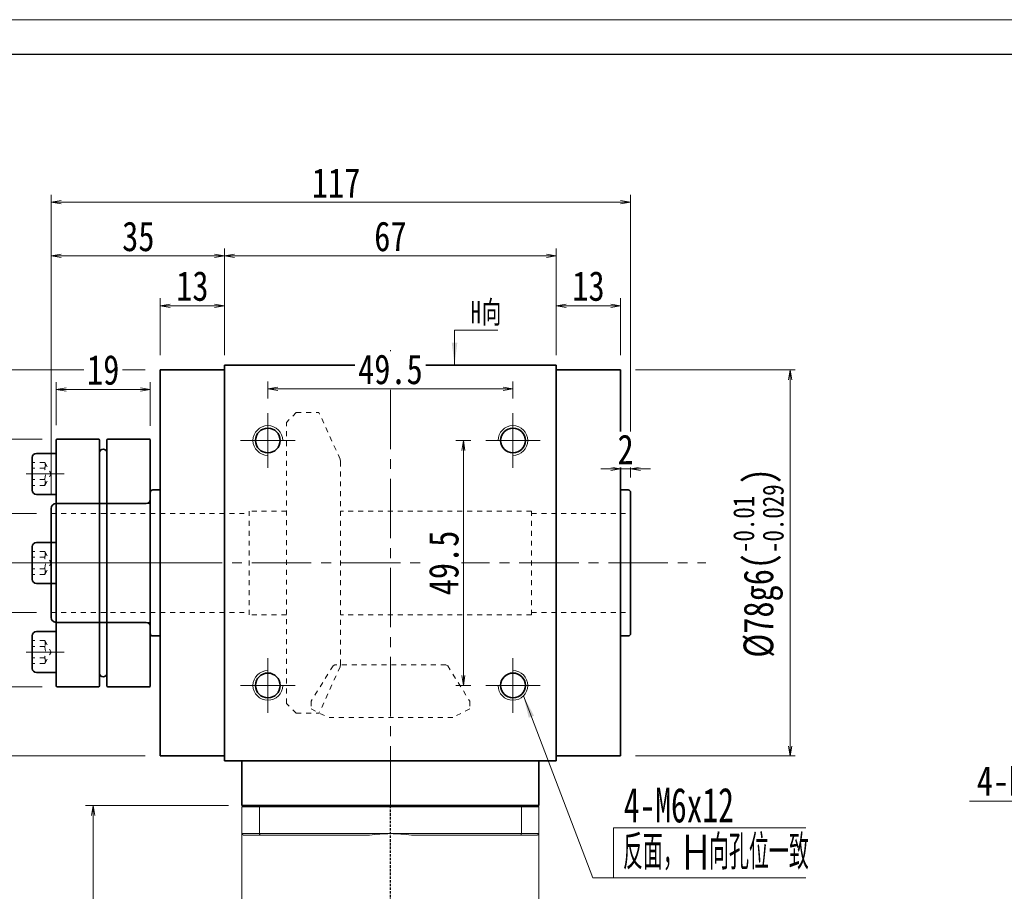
# Model space of a CAD drawing. Header units: millimetres. Extents: x -15 to 590, y -8 to 408.
# Tile 4 of 5: x 85 to 284, y 232 to 408. Entities that reach past the tile are written whole.
import ezdxf

# ---------------------------------------------------------------- set-up
doc = ezdxf.new("R2010")
doc.units = ezdxf.units.MM
for name, pattern in [('DASHED', [0.75, 0.5, -0.25]), ('点画线', [18, 12, -2, 2, -2]), ('虚线', [2, 1, -1])]:
    doc.linetypes.add(name, pattern=pattern)
for name, color, linetype, lineweight in [('EB0_1', 7, 'Continuous', 35), ('中心线层', 1, '点画线', 18), ('图框_外框线', 7, 'Continuous', 18), ('尺寸线层', 3, 'Continuous', 18), ('粗实线层', 7, 'Continuous', 35), ('虚线层', 6, '虚线', 18), ('虚线层_1', 6, '虚线', 18)]:
    doc.layers.add(name, color=color, linetype=linetype, lineweight=lineweight)
doc.styles.add('TH_GBDIM', font='romans.shx', dxfattribs={"width": 0.8, "bigfont": 'gbcbig.shx'})
doc.styles.add('宋体', font='SimSun.ttf', dxfattribs={"width": 0.8})
doc.styles.add('标准', font='txt', dxfattribs={"width": 0.667})
doc.dimstyles.new('A水平标注$0', dxfattribs={"dimtxt": 3.5, "dimasz": 2, "dimexe": 1.5, "dimexo": 3, "dimgap": 1.1, "dimtad": 1, "dimtoh": 1, "dimdec": 4, "dimdsep": 46, "dimtxsty": '宋体', "dimblk": 'OPEN', "dimcen": 3, "dimclrd": 3, "dimclre": 3, "dimclrt": 6, "dimadec": 0, "dimazin": 0, "dimtm": 1e-09, "dimtfac": 1, "dimtdec": 4, "dimtix": 1, "dimtmove": 0, "dimatfit": 3, "dimldrblk": 'OPEN', "dimfxl": 0, "dimlwd": 13, "dimlwe": 13, "dimarcsym": 0})
doc.dimstyles.new('D直径标注φ25', dxfattribs={"dimtxt": 3.5, "dimasz": 2, "dimexe": 1, "dimexo": 3, "dimtad": 1, "dimtoh": 1, "dimdec": 1, "dimdsep": 46, "dimtxsty": '宋体', "dimblk": 'OPEN', "dimcen": 3, "dimclrd": 3, "dimclre": 3, "dimclrt": 130, "dimadec": 0, "dimazin": 0, "dimtm": 1e-09, "dimtfac": 1, "dimtdec": 1, "dimtmove": 0, "dimatfit": 0, "dimldrblk": 'OPEN', "dimfxl": 0, "dimlwd": 13, "dimlwe": 13, "dimarcsym": 0})
doc.dimstyles.new('螺孔(M8-7H)', dxfattribs={"dimtxt": 3.5, "dimasz": 2, "dimexe": 1.25, "dimexo": 3, "dimtad": 1, "dimtoh": 1, "dimdec": 4, "dimdsep": 46, "dimtxsty": '宋体', "dimblk": 'OPEN', "dimcen": 3, "dimclrd": 3, "dimclre": 3, "dimclrt": 2, "dimadec": 0, "dimazin": 0, "dimtm": 1e-09, "dimtfac": 1, "dimtdec": 4, "dimtmove": 0, "dimatfit": 3, "dimldrblk": 'OPEN', "dimfxl": 0, "dimlwd": 9, "dimlwe": 9, "dimarcsym": 0})

# ---------------------------------------------------------------- blocks, each defined once
blk = doc.blocks.new('34fhh_1')
at = {"layer": '中心线层'}
blk.add_line((1.59, 0), (-6.07, 0), dxfattribs=at)
at = {"layer": '粗实线层'}
for p, q in [((0, 4.14), (-3.99, 4.14)), ((0, -4.14), (0, 4.14)), ((-4.82, 3.31), (-4.82, -3.31)), ((-3.99, -4.14), (0, -4.14))]:
    blk.add_line(p, q, dxfattribs=at)
for centre, start, end in [((-3.99, 3.31), 90, 180), ((-3.99, -3.31), 180, 270)]:
    blk.add_arc(centre, 0.828, start, end, dxfattribs=at)
at = {"layer": '虚线层'}
for p, q in [((-2.32, 2.31), (-4.82, 2.31)), ((-2.32, 2.31), (-0.99, 0)), ((-2.32, 1.15), (-4.82, 1.15)), ((-2.32, -2.31), (-0.99, 0)), ((-2.32, -1.15), (-4.82, -1.15)), ((-2.32, -2.31), (-4.82, -2.31))]:
    blk.add_line(p, q, dxfattribs=at)
for centre, radius, start, end in [((-3.47, 1.73), 1.29, 333.4349, 26.5651), ((-6.71, 0), 4.54, 345.2529, 14.7471), ((-3.47, -1.73), 1.29, 333.4349, 26.5651)]:
    blk.add_arc(centre, radius, start, end, dxfattribs=at)
blk = doc.blocks.new('zjt-090_2_1')
at = {"color": 7, "linetype": 'Continuous'}
for p, q in [((-19, -24.85), (-19, 24.85)), ((-10.41, 25), (-18.85, 25)), ((-10.26, 24.85), (-10.26, 0)), ((-8.74, 24.85), (-8.74, -24.85)), ((-0.15, 25), (-8.59, 25)), ((0, 24.85), (0, 0)), ((-10.26, 0), (-10.26, -24.85)), ((0, 0), (0, -24.85)), ((-18.85, -25), (-10.41, -25)), ((-8.59, -25), (-0.15, -25))]:
    blk.add_line(p, q, dxfattribs=at)
for centre, radius, start, end in [((-18.85, 24.85), 0.15, 90, 180), ((-10.41, 24.85), 0.15, 0, 90), ((-8.59, 24.85), 0.15, 90, 180), ((-0.15, 24.85), 0.15, 0, 90), ((-9.5, 22.25), 0.76, 0, 180), ((-9.5, -22.25), 0.76, 180, 0), ((-18.85, -24.85), 0.15, 180, 270), ((-10.41, -24.85), 0.15, 270, 0), ((-8.59, -24.85), 0.15, 180, 270), ((-0.15, -24.85), 0.15, 270, 0)]:
    blk.add_arc(centre, radius, start, end, dxfattribs=at)
at = {"layer": '中心线层'}
blk.add_line((3, 0), (-25.94, 0), dxfattribs=at)
at = {"layer": '粗实线层', "color": 6, "linetype": '虚线', "lineweight": 18}
for p, q in [((0, 12), (-19, 12)), ((0, -12), (-19, -12))]:
    blk.add_line(p, q, dxfattribs=at)
at = {"layer": '粗实线层'}
for p in [(-19, 18), (-19, 0)]:
    blk.add_blockref('34fhh_1', p, dxfattribs=at)
at = {"layer": '粗实线层', "xscale": -0.9999999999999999, "rotation": 180}
blk.add_blockref('34fhh_1', (-19, -18), dxfattribs=at)
blk = doc.blocks.new('_Open')
at = {"color": 0, "linetype": 'ByBlock', "lineweight": -2}
for p, q in [((-1, 0.167), (0, 0)), ((-1, -0.167), (0, 0)), ((0, 0), (-1, 0))]:
    blk.add_line(p, q, dxfattribs=at)
blk = doc.blocks.new('*D16')
at = {"layer": 'Defpoints', "color": 0, "transparency": 16777216}
for p in [(113.49, 337.62), (49.34, 259.62), (113.49, 259.62)]:
    blk.add_point(p, dxfattribs=at)
at = {"layer": '尺寸线层', "color": 3, "lineweight": 13, "transparency": 16777216}
for p, q in [((110.49, 337.62), (48.34, 337.62)), ((49.34, 335.62), (49.34, 261.62)), ((110.49, 259.62), (48.34, 259.62))]:
    blk.add_line(p, q, dxfattribs=at)
at = {"layer": '尺寸线层', "color": 3, "lineweight": 13, "transparency": 16777216, "xscale": 2, "yscale": 2, "zscale": 2}
for p, rotation in [((49.34, 337.62), 90), ((49.34, 259.62), 270)]:
    blk.add_blockref('_Open', p, dxfattribs=dict(at, rotation=rotation))
at = {"layer": '尺寸线层', "color": 130, "transparency": 16777216, "insert": (42.91, 298.71), "char_height": 6, "attachment_point": 5, "rotation": 90, "style": '宋体'}
blk.add_mtext('{\\A1;\\A1;%%C78g6({\\H0.707107x;\\S-0.01^ -0.029;})}', dxfattribs=at)
blk = doc.blocks.new('*D17')
at = {"layer": 'Defpoints', "color": 0, "transparency": 16777216}
for p in [(206.49, 337.62), (206.49, 259.62), (240.73, 259.62)]:
    blk.add_point(p, dxfattribs=at)
at = {"layer": '尺寸线层', "color": 3, "lineweight": 13, "transparency": 16777216}
for p, q in [((209.49, 337.62), (241.73, 337.62)), ((240.73, 335.62), (240.73, 261.62)), ((209.49, 259.62), (241.73, 259.62))]:
    blk.add_line(p, q, dxfattribs=at)
at = {"layer": '尺寸线层', "color": 3, "lineweight": 13, "transparency": 16777216, "xscale": 2, "yscale": 2, "zscale": 2}
for p, rotation in [((240.73, 337.62), 90), ((240.73, 259.62), 270)]:
    blk.add_blockref('_Open', p, dxfattribs=dict(at, rotation=rotation))
at = {"layer": '尺寸线层', "color": 130, "transparency": 16777216, "insert": (234.3, 298.62), "char_height": 6, "attachment_point": 5, "rotation": 90, "style": '宋体'}
blk.add_mtext('{\\A1;\\A1;%%C78g6({\\H0.707107x;\\S-0.01^ -0.029;})}', dxfattribs=at)
blk = doc.blocks.new('*D18')
at = {"layer": 'Defpoints', "color": 0, "transparency": 16777216}
for p in [(193.49, 360.66), (126.49, 338.62), (193.49, 338.62)]:
    blk.add_point(p, dxfattribs=at)
at = {"layer": '尺寸线层', "color": 3, "lineweight": 13, "transparency": 16777216}
for p, q in [((126.49, 341.62), (126.49, 362.16)), ((193.49, 341.62), (193.49, 362.16)), ((128.49, 360.66), (191.49, 360.66))]:
    blk.add_line(p, q, dxfattribs=at)
at = {"layer": '尺寸线层', "color": 3, "lineweight": 13, "transparency": 16777216, "xscale": 2, "yscale": 2, "zscale": 2, "rotation": 180}
blk.add_blockref('_Open', (126.49, 360.66), dxfattribs=at)
at = {"layer": '尺寸线层', "color": 3, "lineweight": 13, "transparency": 16777216, "xscale": 2, "yscale": 2, "zscale": 2}
blk.add_blockref('_Open', (193.49, 360.66), dxfattribs=at)
at = {"layer": '尺寸线层', "color": 6, "transparency": 16777216, "insert": (159.99, 364.59), "char_height": 6, "attachment_point": 5, "style": '宋体', "bg_fill": 3, "box_fill_scale": 1.1, "bg_fill_color": 257, "bg_fill_transparency": 0}
blk.add_mtext('67', dxfattribs=at)
blk = doc.blocks.new('*D19')
at = {"layer": 'Defpoints', "color": 0, "transparency": 16777216}
for p in [(206.49, 350.61), (193.49, 337.62), (206.49, 337.62)]:
    blk.add_point(p, dxfattribs=at)
at = {"layer": '尺寸线层', "color": 3, "lineweight": 13, "transparency": 16777216}
for p, q in [((193.49, 340.62), (193.49, 352.11)), ((206.49, 340.62), (206.49, 352.11)), ((195.49, 350.61), (204.49, 350.61))]:
    blk.add_line(p, q, dxfattribs=at)
at = {"layer": '尺寸线层', "color": 3, "lineweight": 13, "transparency": 16777216, "xscale": 2, "yscale": 2, "zscale": 2, "rotation": 180}
blk.add_blockref('_Open', (193.49, 350.61), dxfattribs=at)
at = {"layer": '尺寸线层', "color": 3, "lineweight": 13, "transparency": 16777216, "xscale": 2, "yscale": 2, "zscale": 2}
blk.add_blockref('_Open', (206.49, 350.61), dxfattribs=at)
at = {"layer": '尺寸线层', "color": 6, "transparency": 16777216, "insert": (199.99, 354.55), "char_height": 6, "attachment_point": 5, "style": '宋体', "bg_fill": 3, "box_fill_scale": 1.1, "bg_fill_color": 257, "bg_fill_transparency": 0}
blk.add_mtext('13', dxfattribs=at)
blk = doc.blocks.new('*D20')
at = {"layer": 'Defpoints', "color": 0, "transparency": 16777216}
for p in [(91.49, 360.66), (126.49, 338.62), (91.49, 309.5)]:
    blk.add_point(p, dxfattribs=at)
at = {"layer": '尺寸线层', "color": 3, "lineweight": 13, "transparency": 16777216}
for p, q in [((91.49, 312.5), (91.49, 362.16)), ((126.49, 341.62), (126.49, 362.16)), ((124.49, 360.66), (93.49, 360.66))]:
    blk.add_line(p, q, dxfattribs=at)
at = {"layer": '尺寸线层', "color": 3, "lineweight": 13, "transparency": 16777216, "xscale": 2, "yscale": 2, "zscale": 2, "rotation": 180}
blk.add_blockref('_Open', (91.49, 360.66), dxfattribs=at)
at = {"layer": '尺寸线层', "color": 3, "lineweight": 13, "transparency": 16777216, "xscale": 2, "yscale": 2, "zscale": 2}
blk.add_blockref('_Open', (126.49, 360.66), dxfattribs=at)
at = {"layer": '尺寸线层', "color": 6, "transparency": 16777216, "insert": (109.08, 364.59), "char_height": 6, "attachment_point": 5, "style": '宋体', "bg_fill": 3, "box_fill_scale": 1.1, "bg_fill_color": 257, "bg_fill_transparency": 0}
blk.add_mtext('35', dxfattribs=at)
blk = doc.blocks.new('*D21')
at = {"layer": 'Defpoints', "color": 0, "transparency": 16777216}
for p in [(113.49, 350.61), (113.49, 337.62), (126.49, 337.62)]:
    blk.add_point(p, dxfattribs=at)
at = {"layer": '尺寸线层', "color": 3, "lineweight": 13, "transparency": 16777216}
for p, q in [((113.49, 340.62), (113.49, 352.11)), ((126.49, 340.62), (126.49, 352.11)), ((124.49, 350.61), (115.49, 350.61))]:
    blk.add_line(p, q, dxfattribs=at)
at = {"layer": '尺寸线层', "color": 3, "lineweight": 13, "transparency": 16777216, "xscale": 2, "yscale": 2, "zscale": 2, "rotation": 180}
blk.add_blockref('_Open', (113.49, 350.61), dxfattribs=at)
at = {"layer": '尺寸线层', "color": 3, "lineweight": 13, "transparency": 16777216, "xscale": 2, "yscale": 2, "zscale": 2}
blk.add_blockref('_Open', (126.49, 350.61), dxfattribs=at)
at = {"layer": '尺寸线层', "color": 6, "transparency": 16777216, "insert": (119.99, 354.55), "char_height": 6, "attachment_point": 5, "style": '宋体', "bg_fill": 3, "box_fill_scale": 1.1, "bg_fill_color": 257, "bg_fill_transparency": 0}
blk.add_mtext('13', dxfattribs=at)
blk = doc.blocks.new('*D22')
at = {"layer": 'Defpoints', "color": 0, "transparency": 16777216}
for p in [(91.49, 371.51), (208.49, 312.87), (91.49, 309.5)]:
    blk.add_point(p, dxfattribs=at)
at = {"layer": '尺寸线层', "color": 3, "lineweight": 13, "transparency": 16777216}
for p, q in [((91.49, 312.5), (91.49, 373.01)), ((208.49, 315.87), (208.49, 373.01)), ((206.49, 371.51), (93.49, 371.51))]:
    blk.add_line(p, q, dxfattribs=at)
at = {"layer": '尺寸线层', "color": 3, "lineweight": 13, "transparency": 16777216, "xscale": 2, "yscale": 2, "zscale": 2, "rotation": 180}
blk.add_blockref('_Open', (91.49, 371.51), dxfattribs=at)
at = {"layer": '尺寸线层', "color": 3, "lineweight": 13, "transparency": 16777216, "xscale": 2, "yscale": 2, "zscale": 2}
blk.add_blockref('_Open', (208.49, 371.51), dxfattribs=at)
at = {"layer": '尺寸线层', "color": 6, "transparency": 16777216, "insert": (149.03, 375.43), "char_height": 6, "attachment_point": 5, "style": '宋体', "bg_fill": 3, "box_fill_scale": 1.1, "bg_fill_color": 257, "bg_fill_transparency": 0}
blk.add_mtext('117', dxfattribs=at)
blk = doc.blocks.new('*X9')
at = {"layer": '尺寸线层', "linetype": 'Continuous'}
blk.add_hatch(color=0, dxfattribs=at).paths.add_polyline_path([(-1.02, -7.05), (-1.58, -2.55), (-0.46, -2.55)], flags=0)
at = {"layer": '尺寸线层', "color": 0, "linetype": 'Continuous'}
blk.add_line((-1.02, -7.05), (-1.02, 0), dxfattribs=at)
at = {"layer": '尺寸线层', "color": 0}
for p, q in [((-1.02, 0), (0, 0)), ((0, 0), (7.75, 0)), ((0, 0), (0, 0))]:
    blk.add_line(p, q, dxfattribs=at)
at = {"layer": '尺寸线层', "color": 0, "insert": (2.25, 0.9), "char_height": 4.5, "width": 10.9936, "attachment_point": 7, "line_spacing_factor": 1.15057, "style": '标准'}
blk.add_mtext('\\T1.1;H向', dxfattribs=at)
blk = doc.blocks.new('*D23')
at = {"layer": 'Defpoints', "color": 0, "transparency": 16777216}
for p in [(184.74, 333.79), (135.24, 328.87), (184.74, 328.87)]:
    blk.add_point(p, dxfattribs=at)
at = {"layer": '尺寸线层', "color": 3, "lineweight": 13, "transparency": 16777216}
for p, q in [((135.24, 331.87), (135.24, 335.29)), ((184.74, 331.87), (184.74, 335.29)), ((137.24, 333.79), (182.74, 333.79))]:
    blk.add_line(p, q, dxfattribs=at)
at = {"layer": '尺寸线层', "color": 3, "lineweight": 13, "transparency": 16777216, "xscale": 2, "yscale": 2, "zscale": 2}
for p, rotation in [((135.24, 333.79), 179.9999999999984), ((184.74, 333.79), 359.9999999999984)]:
    blk.add_blockref('_Open', p, dxfattribs=dict(at, rotation=rotation))
at = {"layer": '尺寸线层', "color": 6, "transparency": 16777216, "insert": (159.99, 337.72), "char_height": 6, "attachment_point": 5, "style": '宋体', "bg_fill": 3, "box_fill_scale": 1.1, "bg_fill_color": 257, "bg_fill_transparency": 0}
blk.add_mtext('49.5', dxfattribs=at)
blk = doc.blocks.new('*D24')
at = {"layer": 'Defpoints', "color": 0, "transparency": 16777216}
for p in [(179.24, 323.37), (174.72, 273.87), (179.24, 273.87)]:
    blk.add_point(p, dxfattribs=at)
at = {"layer": '尺寸线层', "color": 3, "lineweight": 13, "transparency": 16777216}
for p, q in [((176.24, 323.37), (173.22, 323.37)), ((174.72, 321.37), (174.72, 275.87)), ((176.24, 273.87), (173.22, 273.87))]:
    blk.add_line(p, q, dxfattribs=at)
at = {"layer": '尺寸线层', "color": 3, "lineweight": 13, "transparency": 16777216, "xscale": 2, "yscale": 2, "zscale": 2}
for p, rotation in [((174.72, 323.37), 90), ((174.72, 273.87), 270)]:
    blk.add_blockref('_Open', p, dxfattribs=dict(at, rotation=rotation))
at = {"layer": '尺寸线层', "color": 6, "transparency": 16777216, "insert": (170.79, 298.62), "char_height": 6, "attachment_point": 5, "rotation": 90, "style": '宋体', "bg_fill": 3, "box_fill_scale": 1.1, "bg_fill_color": 257, "bg_fill_transparency": 0}
blk.add_mtext('49.5', dxfattribs=at)
blk = doc.blocks.new('*D27')
at = {"layer": 'Defpoints', "color": 0, "transparency": 16777216}
for p in [(91.49, 308.62), (75.68, 288.62), (91.49, 288.62)]:
    blk.add_point(p, dxfattribs=at)
at = {"layer": '尺寸线层', "color": 3, "lineweight": 13, "transparency": 16777216}
for p, q in [((88.49, 308.62), (74.68, 308.62)), ((75.68, 306.62), (75.68, 290.62)), ((88.49, 288.62), (74.68, 288.62))]:
    blk.add_line(p, q, dxfattribs=at)
at = {"layer": '尺寸线层', "color": 3, "lineweight": 13, "transparency": 16777216, "xscale": 2, "yscale": 2, "zscale": 2}
for p, rotation in [((75.68, 308.62), 90), ((75.68, 288.62), 270)]:
    blk.add_blockref('_Open', p, dxfattribs=dict(at, rotation=rotation))
at = {"layer": '尺寸线层', "color": 130, "transparency": 16777216, "insert": (69.45, 298.62), "char_height": 6, "attachment_point": 5, "rotation": 90, "style": '宋体'}
blk.add_mtext('{\\A1;\\A1;%%C20H7({\\H0.707107x;\\S+0.021^  0;})}', dxfattribs=at)
blk = doc.blocks.new('*D28')
at = {"layer": 'Defpoints', "color": 0, "transparency": 16777216}
for p in [(111.49, 333.67), (92.49, 323.47), (111.49, 323.32)]:
    blk.add_point(p, dxfattribs=at)
at = {"layer": '尺寸线层', "color": 3, "lineweight": 13, "transparency": 16777216}
for p, q in [((92.49, 326.47), (92.49, 335.17)), ((111.49, 326.32), (111.49, 335.17)), ((94.49, 333.67), (109.49, 333.67))]:
    blk.add_line(p, q, dxfattribs=at)
at = {"layer": '尺寸线层', "color": 3, "lineweight": 13, "transparency": 16777216, "xscale": 2, "yscale": 2, "zscale": 2, "rotation": 180}
blk.add_blockref('_Open', (92.49, 333.67), dxfattribs=at)
at = {"layer": '尺寸线层', "color": 3, "lineweight": 13, "transparency": 16777216, "xscale": 2, "yscale": 2, "zscale": 2}
blk.add_blockref('_Open', (111.49, 333.67), dxfattribs=at)
at = {"layer": '尺寸线层', "color": 6, "transparency": 16777216, "insert": (101.99, 337.61), "char_height": 6, "attachment_point": 5, "style": '宋体', "bg_fill": 3, "box_fill_scale": 1.1, "bg_fill_color": 257, "bg_fill_transparency": 0}
blk.add_mtext('19', dxfattribs=at)
blk = doc.blocks.new('*D29')
at = {"layer": 'Defpoints', "color": 0, "transparency": 16777216}
for p in [(92.64, 323.62), (61.55, 273.62), (92.64, 273.62)]:
    blk.add_point(p, dxfattribs=at)
at = {"layer": '尺寸线层', "color": 3, "lineweight": 13, "transparency": 16777216}
for p, q in [((89.64, 323.62), (60.55, 323.62)), ((61.55, 321.62), (61.55, 275.62)), ((89.64, 273.62), (60.55, 273.62))]:
    blk.add_line(p, q, dxfattribs=at)
at = {"layer": '尺寸线层', "color": 3, "lineweight": 13, "transparency": 16777216, "xscale": 2, "yscale": 2, "zscale": 2}
for p, rotation in [((61.55, 323.62), 90), ((61.55, 273.62), 270)]:
    blk.add_blockref('_Open', p, dxfattribs=dict(at, rotation=rotation))
at = {"layer": '尺寸线层', "color": 130, "transparency": 16777216, "insert": (57.42, 298.71), "char_height": 6, "attachment_point": 5, "rotation": 90, "style": '宋体'}
blk.add_mtext('φ50', dxfattribs=at)
blk = doc.blocks.new('*D30')
at = {"layer": 'Defpoints', "color": 0, "transparency": 16777216}
for p in [(206.49, 317.67), (206.49, 313.37), (208.49, 312.87)]:
    blk.add_point(p, dxfattribs=at)
at = {"layer": '尺寸线层', "color": 3, "lineweight": 13, "transparency": 16777216}
for p, q in [((206.49, 316.37), (206.49, 319.17)), ((208.49, 315.87), (208.49, 319.17)), ((204.49, 317.67), (202.49, 317.67)), ((208.49, 317.67), (206.49, 317.67)), ((210.49, 317.67), (212.49, 317.67))]:
    blk.add_line(p, q, dxfattribs=at)
at = {"layer": '尺寸线层', "color": 3, "lineweight": 13, "transparency": 16777216, "xscale": 2, "yscale": 2, "zscale": 2}
blk.add_blockref('_Open', (206.49, 317.67), dxfattribs=at)
at = {"layer": '尺寸线层', "color": 3, "lineweight": 13, "transparency": 16777216, "xscale": 2, "yscale": 2, "zscale": 2, "rotation": 180}
blk.add_blockref('_Open', (208.49, 317.67), dxfattribs=at)
at = {"layer": '尺寸线层', "color": 6, "transparency": 16777216, "insert": (207.49, 321.57), "char_height": 6, "attachment_point": 5, "style": '宋体', "bg_fill": 3, "box_fill_scale": 1.1, "bg_fill_color": 257, "bg_fill_transparency": 0}
blk.add_mtext('2', dxfattribs=at)
blk = doc.blocks.new('*D33')
at = {"color": 3, "lineweight": 9, "transparency": 16777216}
for p, q in [((324.08, 269.11), (325.56, 270.46)), ((322.6, 267.76), (318.17, 263.72)), ((303.62, 250.47), (316.69, 262.37)), ((276.94, 250.47), (303.62, 250.47))]:
    blk.add_line(p, q, dxfattribs=at)
at = {"layer": 'Defpoints', "color": 0, "transparency": 16777216}
for p in [(322.6, 267.76), (318.17, 263.72)]:
    blk.add_point(p, dxfattribs=at)
at = {"color": 3, "lineweight": 9, "transparency": 16777216, "xscale": 2, "yscale": 2, "zscale": 2}
for p, rotation in [((322.6, 267.76), 222.340619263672), ((318.17, 263.72), 42.34061926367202)]:
    blk.add_blockref('_Open', p, dxfattribs=dict(at, rotation=rotation))
at = {"color": 2, "transparency": 16777216, "insert": (289.78, 254.53), "char_height": 6, "attachment_point": 5, "style": '宋体'}
blk.add_mtext('4-M6{\\famgdt|b0|i0|c0|p0;x}{12}', dxfattribs=at)
blk = doc.blocks.new('*D38')
at = {"layer": 'Defpoints', "color": 0, "transparency": 16777216}
for p in [(130.29, 249.62), (99.94, 164.62), (130.19, 164.62)]:
    blk.add_point(p, dxfattribs=at)
at = {"layer": '尺寸线层', "color": 3, "lineweight": 13, "transparency": 16777216}
for p, q in [((127.29, 249.62), (98.44, 249.62)), ((99.94, 247.62), (99.94, 166.62)), ((127.19, 164.62), (98.44, 164.62))]:
    blk.add_line(p, q, dxfattribs=at)
at = {"layer": '尺寸线层', "color": 3, "lineweight": 13, "transparency": 16777216, "xscale": 2, "yscale": 2, "zscale": 2}
for p, rotation in [((99.94, 249.62), 90), ((99.94, 164.62), 270)]:
    blk.add_blockref('_Open', p, dxfattribs=dict(at, rotation=rotation))
at = {"layer": '尺寸线层', "color": 6, "transparency": 16777216, "insert": (95.84, 207.12), "char_height": 6, "attachment_point": 5, "rotation": 90, "style": '宋体', "bg_fill": 3, "box_fill_scale": 1.1, "bg_fill_color": 256, "bg_fill_true_color": 13158600, "bg_fill_transparency": 0}
blk.add_mtext('85', dxfattribs=at)

msp = doc.modelspace()

# ---------------------------------------------------------------- hatches: boundary and pattern name
at = {"layer": '尺寸线层', "linetype": 'Continuous'}
msp.add_hatch(color=0, dxfattribs=at).paths.add_polyline_path([(186.86087, 271.75044), (188.98838, 267.74543), (187.93707, 267.34497)], flags=0)

# ---------------------------------------------------------------- linework, layer by layer
at = {"color": 7, "linetype": 'Continuous', "lineweight": 15}
for p, q in [((129.98955, 249.32176), (133.53203, 249.32176)), ((129.98955, 249.32176), (129.98955, 243.92176)), ((133.64567, 249.62176), (130.28955, 249.62176)), ((133.53203, 243.92176), (133.53203, 249.32176)), ((133.53203, 249.32176), (186.44706, 249.32176)), ((186.33343, 249.62176), (133.64567, 249.62176)), ((189.68955, 249.62176), (186.33343, 249.62176)), ((186.44706, 249.32176), (189.98955, 249.32176)), ((186.44706, 249.32176), (186.44706, 243.92176)), ((189.98955, 243.92176), (189.98955, 249.32176)), ((133.53203, 243.92176), (129.98955, 243.92176)), ((130.28955, 243.62176), (133.64567, 243.62176)), ((159.98955, 243.92176), (133.53203, 243.92176)), ((133.64567, 243.62176), (155.75753, 243.62176)), ((186.44706, 243.92176), (159.98955, 243.92176)), ((164.22157, 243.62176), (186.33343, 243.62176)), ((186.33343, 243.62176), (189.68955, 243.62176)), ((189.98955, 243.92176), (186.44706, 243.92176))]:
    msp.add_line(p, q, dxfattribs=at)
at = {"color": 1, "linetype": 'DASHED'}
msp.add_line((159.98955, 161.29684), (159.98955, 249.62176), dxfattribs=at)
at = {"color": 7, "linetype": 'Continuous', "lineweight": 15}
for start, end in [(90, 98.1096145), (81.8903855, 90)]:
    msp.add_arc((159.98955, 213.92176), 30, start, end, dxfattribs=at)
for points in [[(129.98955, 249.32176), (130.28955, 249.62176)], [(133.53203, 249.32176), (133.64567, 249.62176)], [(186.44706, 249.32176), (186.33343, 249.62176)], [(189.68955, 249.62176), (189.98955, 249.32176)], [(129.98955, 225.07176), (129.98955, 243.92176)], [(129.98955, 243.92176), (130.28955, 243.62176)], [(133.53203, 243.92176), (133.64567, 243.62176)], [(186.33343, 243.62176), (186.44706, 243.92176)], [(189.68955, 243.62176), (189.98955, 243.92176)], [(189.98955, 243.92176), (189.98955, 225.07176)]]:
    msp.add_open_spline(points, degree=1, dxfattribs=at)
at = {"layer": 'EB0_1'}
msp.add_line((189.98955, 249.62176), (129.98955, 249.62176), dxfattribs=at)
at = {"layer": '中心线层'}
for p, q in [((159.98955, 249.62176), (159.98955, 341.62176)), ((78.01031, 298.62176), (223.72154, 298.62176)), ((135.23955, 279.37176), (135.23955, 268.37176)), ((184.73955, 279.37176), (184.73955, 268.37176)), ((129.73955, 273.87176), (140.73955, 273.87176)), ((190.23955, 273.87176), (179.23955, 273.87176))]:
    msp.add_line(p, q, dxfattribs=at)
at = {"layer": '尺寸线层', "color": 0, "linetype": 'Continuous'}
msp.add_line((186.86087, 271.75044), (200.84995, 235.02591), dxfattribs=at)
at = {"layer": '尺寸线层', "color": 0}
for p, q in [((205.00986, 245.09205), (243.8522, 245.09205)), ((205.00986, 235.02591), (205.00986, 245.09205)), ((200.84995, 235.02591), (205.00986, 235.02591)), ((205.00986, 235.02591), (243.8522, 235.02591))]:
    msp.add_line(p, q, dxfattribs=at)
at = {"layer": '粗实线层'}
for p, q in [((126.48955, 338.62176), (126.48955, 258.62176)), ((126.48955, 338.62176), (193.48955, 338.62176)), ((193.48955, 338.62176), (193.48955, 258.62176)), ((126.48955, 337.62176), (113.48955, 337.62176)), ((113.48955, 337.62176), (113.48955, 259.62176)), ((193.48955, 337.62176), (206.48955, 337.62176)), ((206.48955, 337.62176), (206.48955, 259.62176)), ((111.48955, 284.37176), (111.48955, 312.87176)), ((113.48955, 313.37176), (111.98955, 313.37176)), ((92.48955, 286.62176), (110.68955, 286.62176)), ((113.48955, 283.87176), (111.98955, 283.87176)), ((206.48955, 283.87176), (207.98955, 283.87176)), ((126.48955, 259.62176), (113.48955, 259.62176)), ((126.48955, 258.62176), (193.48955, 258.62176)), ((129.98955, 249.62176), (129.98955, 258.62176)), ((189.98955, 249.62176), (189.98955, 258.62176)), ((193.48955, 259.62176), (206.48955, 259.62176))]:
    msp.add_line(p, q, dxfattribs=at)
for centre in [(135.23955, 273.87176), (184.73955, 273.87176)]:
    msp.add_circle(centre, 2.5, dxfattribs=at)
for centre, radius, start, end in [((111.98955, 312.87176), 0.5, 89.9999999, 179.9999998), ((92.48955, 287.62176), 1, 180, 270), ((110.68955, 285.82176), 0.8, 360, 90), ((111.98955, 284.37176), 0.5, 180, 270), ((207.98955, 284.37176), 0.5, 269.9999999, 359.9999997)]:
    msp.add_arc(centre, radius, start, end, dxfattribs=at)
at = {"layer": '粗实线层', "lineweight": 18}
for centre, start, end in [((135.23955, 273.87176), 90, 360), ((184.73955, 273.87176), 180, 90)]:
    msp.add_arc(centre, 3, start, end, dxfattribs=at)
at = {"layer": '虚线层_1', "linetype": '虚线', "lineweight": 18}
for p, q in [((140.98955, 328.99676), (138.98955, 326.99676)), ((140.98955, 328.99676), (145.56955, 328.99676)), ((149.83614, 319.60549), (145.56955, 328.99676)), ((138.98955, 270.24676), (138.98955, 326.99676)), ((149.93955, 319.12788), (149.83614, 319.60549)), ((149.93955, 278.11564), (149.93955, 319.12788)), ((91.48955, 288.62176), (131.48955, 288.62176)), ((188.48955, 288.62176), (208.48955, 288.62176)), ((138.98955, 288.12176), (131.48955, 288.12176)), ((148.41575, 277.8591), (143.97955, 270.68104)), ((149.83614, 277.63803), (145.56955, 268.24676)), ((148.79718, 278.07176), (148.41575, 277.8591)), ((171.18191, 278.07176), (148.79718, 278.07176)), ((149.83614, 277.63803), (149.93955, 278.11564)), ((171.56335, 277.8591), (171.18191, 278.07176)), ((171.56335, 277.8591), (175.99955, 270.68104)), ((143.97955, 270.68104), (143.97955, 269.12469)), ((175.99955, 270.68104), (175.99955, 269.12469)), ((140.98955, 268.24676), (138.98955, 270.24676)), ((143.97955, 269.12469), (147.38943, 267.42176)), ((175.99955, 269.12469), (172.58967, 267.42176)), ((140.98955, 268.24676), (145.56955, 268.24676)), ((172.58967, 267.42176), (147.38943, 267.42176))]:
    msp.add_line(p, q, dxfattribs=at)

# ---------------------------------------------------------------- block references
at = {"layer": '粗实线层'}
msp.add_blockref('zjt-090_2_1', (111.48955, 298.62176), dxfattribs=at)

# ---------------------------------------------------------------- texts
at = {"layer": '尺寸线层', "color": 0}
for s, style, width, p in [('4-M6x12', '标准', 0.667, (207.12265, 246.2009)), ('反面，H向孔位一致', 'TH_GBDIM', 0.8, (206.95114, 236.67163))]:
    msp.add_text(s, height=7, dxfattribs=dict(at, style=style, width=width)).set_placement(p)

# ---------------------------------------------------------------- dimensions: what is measured, and where the dimension line sits
dim = msp.add_diameter_dim_2p(p1=(322.60109, 267.76191), p2=(318.16617, 263.72069), text='4-M<>{\\famgdt|b0|i0|c0|p0;x}{12}', dimstyle='螺孔(M8-7H)', override={"dimtxt": 6, "dimgap": 1, "dimtad": 1, "dimtih": 0, "dimtoh": 1, "dimdec": 4, "dimlfac": 1, "dimpost": '<>', "dimcen": 0, "dimse1": 0, "dimse2": 0, "dimsd1": 0, "dimsd2": 0, "dimtix": 0, "dimtofl": 1, "dimatfit": 3, "dimtvp": 0.1, "dimtfill": 0})
dim.commit()
dim.dimension.update_dxf_attribs({"geometry": '*D33', "text_midpoint": (289.78424, 250.46952), "dimtype": 163})
at = {"layer": '尺寸线层'}
for base, p1, p2, picture, middle in [((49.33859, 259.62176), (113.48955, 337.62176), (113.48955, 259.62176), '*D16', (49.33859, 298.71124)), ((240.72505, 259.62176), (206.48955, 337.62176), (206.48955, 259.62176), '*D17', (240.72505, 298.62176))]:
    dim = msp.add_linear_dim(base=base, p1=p1, p2=p2, angle=270, text='{\\A1;\\A1;%%C78g6({\\H0.707107x;\\S-0.01^ -0.029;})}', dimstyle='D直径标注φ25', override={"dimtxt": 6, "dimgap": 1, "dimpost": 'φ<>', "dimtp": -0.01, "dimtm": 0.029, "dimtdec": 3, "dimtfill": 0, "dimtzin": 8}, dxfattribs=at)
    dim.commit()
    dim.dimension.update_dxf_attribs({"geometry": picture, "text_midpoint": middle, "dimtype": 160})

# ---------------------------------------------------------------- next in the draw order: dimensions: what is measured, and where the dimension line sits
dim = msp.add_linear_dim(base=(193.48955, 360.65656), p1=(126.48955, 338.62176), p2=(193.48955, 338.62176), dimstyle='A水平标注$0', override={"dimtxt": 6, "dimgap": 1, "dimblk": 'Open', "dimtfill": 1, "dimtfillclr": 256}, dxfattribs=at)
dim.commit()
dim.dimension.update_dxf_attribs({"geometry": '*D18', "text_midpoint": (159.98955, 360.65656), "dimtype": 160})

# ---------------------------------------------------------------- next in the draw order: dimensions: what is measured, and where the dimension line sits
for base, p1, p2, picture, middle in [((91.48955, 360.65656), (126.48955, 338.62176), (91.48955, 309.49773), '*D20', (109.07921, 360.65656)), ((206.48955, 350.61388), (193.48955, 337.62176), (206.48955, 337.62176), '*D19', (199.98955, 350.61388))]:
    dim = msp.add_linear_dim(base=base, p1=p1, p2=p2, dimstyle='A水平标注$0', override={"dimtxt": 6, "dimgap": 1, "dimblk": 'Open', "dimtfill": 1, "dimtfillclr": 256}, dxfattribs=at)
    dim.commit()
    dim.dimension.update_dxf_attribs({"geometry": picture, "text_midpoint": middle, "dimtype": 160})

# ---------------------------------------------------------------- next in the draw order: dimensions: what is measured, and where the dimension line sits
dim = msp.add_linear_dim(base=(113.48955, 350.61388), p1=(126.48955, 337.62176), p2=(113.48955, 337.62176), dimstyle='A水平标注$0', override={"dimtxt": 6, "dimgap": 1, "dimblk": 'Open', "dimtfill": 1, "dimtfillclr": 256}, dxfattribs=at)
dim.commit()
dim.dimension.update_dxf_attribs({"geometry": '*D21', "text_midpoint": (119.98955, 350.61388), "dimtype": 160})

# ---------------------------------------------------------------- next in the draw order: dimensions: what is measured, and where the dimension line sits
dim = msp.add_linear_dim(base=(91.48955, 371.50924), p1=(208.48955, 312.87176), p2=(91.48955, 309.49773), dimstyle='A水平标注$0', override={"dimtxt": 6, "dimgap": 1, "dimblk": 'Open', "dimtfill": 1, "dimtfillclr": 256}, dxfattribs=at)
dim.commit()
dim.dimension.update_dxf_attribs({"geometry": '*D22', "text_midpoint": (149.033, 371.50924), "dimtype": 160})

# ---------------------------------------------------------------- next in the draw order: linework, layer by layer
at = {"layer": '中心线层'}
for p, q in [((135.23955, 317.87176), (135.23955, 328.87176)), ((184.73955, 317.87176), (184.73955, 328.87176)), ((129.73955, 323.37176), (140.73955, 323.37176)), ((190.23955, 323.37176), (179.23955, 323.37176))]:
    msp.add_line(p, q, dxfattribs=at)
at = {"layer": '粗实线层'}
for p, q in [((206.48955, 313.37176), (207.98955, 313.37176)), ((208.48955, 284.37176), (208.48955, 312.87176)), ((110.68955, 310.62176), (92.48955, 310.62176)), ((91.48955, 309.62176), (91.48955, 287.62176))]:
    msp.add_line(p, q, dxfattribs=at)
for centre in [(135.23955, 323.37176), (184.73955, 323.37176)]:
    msp.add_circle(centre, 2.5, dxfattribs=at)
at = {"layer": '粗实线层', "lineweight": 18}
for centre, start, end in [((135.23955, 323.37176), 0, 270), ((184.73955, 323.37176), 270, 180)]:
    msp.add_arc(centre, 3, start, end, dxfattribs=at)
at = {"layer": '粗实线层'}
for centre, radius, start, end in [((207.98955, 312.87176), 0.5, 0, 90), ((92.48955, 309.62176), 1, 90.0000006, 179.9999999), ((110.68955, 311.42176), 0.8, 270.0000017, 0.0000015)]:
    msp.add_arc(centre, radius, start, end, dxfattribs=at)
at = {"layer": '虚线层_1', "linetype": '虚线', "lineweight": 18}
for p, q in [((91.48955, 308.62176), (131.48955, 308.62176)), ((131.48955, 288.12176), (131.48955, 309.12176)), ((138.98955, 309.12176), (131.48955, 309.12176)), ((188.48955, 288.12176), (188.48955, 309.12176)), ((188.48955, 308.62176), (208.48955, 308.62176))]:
    msp.add_line(p, q, dxfattribs=at)

# ---------------------------------------------------------------- next in the draw order: block references
at = {"layer": '尺寸线层'}
msp.add_blockref('*X9', (173.95993, 345.6732), dxfattribs=at)

# ---------------------------------------------------------------- next in the draw order: dimensions: what is measured, and where the dimension line sits
dim = msp.add_linear_dim(base=(111.48955, 333.67422), p1=(92.48955, 323.47176), p2=(111.48955, 323.32178), dimstyle='A水平标注$0', override={"dimtxt": 6, "dimgap": 1, "dimblk": 'Open', "dimtfill": 1, "dimtfillclr": 256}, dxfattribs=at)
dim.commit()
dim.dimension.update_dxf_attribs({"geometry": '*D28', "text_midpoint": (101.98955, 333.67422), "dimtype": 160})
dim = msp.add_linear_dim(base=(75.68261, 288.62176), p1=(91.48955, 308.62176), p2=(91.48955, 288.62176), angle=270, text='{\\A1;\\A1;%%C20H7({\\H0.707107x;\\S+0.021^  0;})}', dimstyle='D直径标注φ25', override={"dimtxt": 6, "dimgap": 1, "dimpost": 'φ<>', "dimtp": 0.021, "dimtm": 0, "dimtdec": 3, "dimtfill": 0, "dimtzin": 8}, dxfattribs=at)
dim.commit()
dim.dimension.update_dxf_attribs({"geometry": '*D27', "text_midpoint": (75.68261, 298.62176), "dimtype": 160})

# ---------------------------------------------------------------- next in the draw order: dimensions: what is measured, and where the dimension line sits
dim = msp.add_linear_dim(base=(184.73955, 333.7891), p1=(135.23955, 328.87176), p2=(184.73955, 328.87176), dimstyle='A水平标注$0', override={"dimtxt": 6, "dimgap": 1, "dimblk": 'Open', "dimtfill": 1, "dimtfillclr": 256}, dxfattribs=at)
dim.commit()
dim.dimension.update_dxf_attribs({"geometry": '*D23', "text_midpoint": (159.98955, 333.7891), "dimtype": 160})
for base, p1, p2, dimstyle, override, picture, middle in [((61.55234, 273.62176), (92.63955, 323.62176), (92.63955, 273.62176), 'D直径标注φ25', {"dimtxt": 6, "dimgap": 1, "dimpost": 'φ<>', "dimtfill": 0}, '*D29', (61.55234, 298.71124)), ((174.72195, 273.87176), (179.23955, 323.37176), (179.23955, 273.87176), 'A水平标注$0', {"dimtxt": 6, "dimgap": 1, "dimblk": 'Open', "dimtfill": 1, "dimtfillclr": 256}, '*D24', (174.72195, 298.62176))]:
    dim = msp.add_linear_dim(base=base, p1=p1, p2=p2, angle=270, dimstyle=dimstyle, override=override, dxfattribs=at)
    dim.commit()
    dim.dimension.update_dxf_attribs({"geometry": picture, "text_midpoint": middle, "dimtype": 160})

# ---------------------------------------------------------------- next in the draw order: linework, layer by layer
at = {"layer": '图框_外框线', "color": 3}
msp.add_lwpolyline([(-12.15325, -8.49301), (577.4082, -8.49301), (577.4082, 408.41115), (-12.15325, 408.41115)], close=True, dxfattribs=at)
at = {"layer": '图框_外框线', "color": 3, "lineweight": 25}
msp.add_lwpolyline([(22.93969, -1.47442), (570.38961, -1.47442), (570.38961, 401.39257), (22.93969, 401.39257)], close=True, dxfattribs=at)
at = {"layer": '虚线层_1', "linetype": '虚线', "lineweight": 18}
for p, q in [((188.48955, 309.12176), (149.93955, 309.12176)), ((188.48955, 288.12176), (149.93955, 288.12176))]:
    msp.add_line(p, q, dxfattribs=at)

# ---------------------------------------------------------------- next in the draw order: dimensions: what is measured, and where the dimension line sits
at = {"layer": '尺寸线层'}
dim = msp.add_linear_dim(base=(206.48955, 317.66966), p1=(208.48955, 312.87176), p2=(206.48955, 313.37176), dimstyle='A水平标注$0', override={"dimtxt": 6, "dimgap": 1, "dimblk": 'Open', "dimtfill": 1, "dimtfillclr": 256}, dxfattribs=at)
dim.commit()
dim.dimension.update_dxf_attribs({"geometry": '*D30', "text_midpoint": (207.48955, 317.66966), "dimtype": 160})
dim = msp.add_linear_dim(base=(99.93552, 164.62176), p1=(130.28955, 249.62176), p2=(130.18955, 164.62176), angle=90, dimstyle='A水平标注$0', override={"dimtxt": 6}, dxfattribs=at)
dim.commit()
dim.dimension.update_dxf_attribs({"geometry": '*D38', "text_midpoint": (99.93552, 207.12176), "dimtype": 160})

doc.saveas('drawing.dxf')
